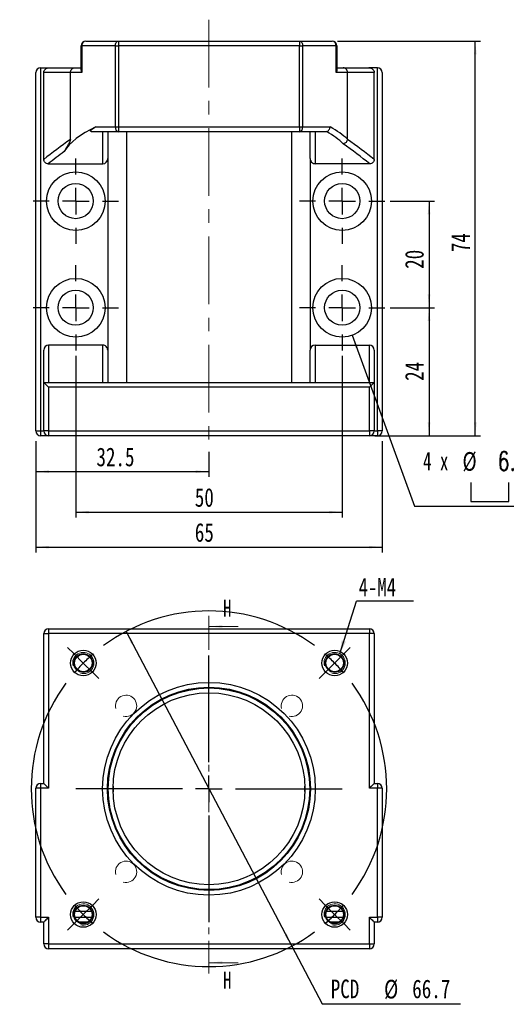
# Model space of a CAD drawing. Header units: millimetres. Extents: x 30 to 275, y 0 to 198.
# Tile 1 of 3: x 30 to 122, y 6 to 191. Entities that reach past the tile are written whole.
import ezdxf

# ---------------------------------------------------------------- set-up
doc = ezdxf.new("R2010")
doc.units = ezdxf.units.MM
doc.linetypes.add('CENTER', pattern=[10.16, 6.35, -1.27, 1.27, -1.27])
doc.linetypes.add('CENTERX2', pattern=[20.32, 12.7, -2.54, 2.54, -2.54])
doc.layers.add('FORMAT', color=7, linetype='Continuous')
doc.styles.add('SLDTEXTSTYLE0', font='TXT', dxfattribs={"width": 0.75})
doc.styles.add('SLDTEXTSTYLE1', font='TXT', dxfattribs={"width": 0.75, "bigfont": 'bigfont'})
doc.styles.add('SLDTEXTSTYLE3', font='TXT', dxfattribs={"width": 0.666667})
doc.dimstyles.new('SLDDIMSTYLE0', dxfattribs={"dimtxt": 3.5, "dimasz": 2.5, "dimexe": 0, "dimexo": 0.0625, "dimgap": 0.875, "dimtad": 0, "dimtih": 1, "dimtoh": 1, "dimdec": 1, "dimrnd": 1e-09, "dimzin": 12, "dimdsep": 46, "dimtxsty": 'SLDTEXTSTYLE0', "dimsah": 1, "dimcen": 0, "dimadec": 0, "dimazin": 3, "dimtfac": 1, "dimtdec": 1, "dimtmove": 0, "dimatfit": 3, "dimfxl": 0, "dimfrac": 2, "dimtolj": 1, "dimtzin": 12, "dimarcsym": 0})
doc.dimstyles.new('SLDDIMSTYLE1', dxfattribs={"dimtxt": 0.18, "dimasz": 2.5, "dimexe": 0, "dimexo": 0.0625, "dimgap": 0, "dimtad": 0, "dimtih": 1, "dimtoh": 1, "dimdec": 0, "dimrnd": 1e-09, "dimzin": 0, "dimdsep": 46, "dimtxsty": 'Standard', "dimsah": 1, "dimcen": 0.09, "dimadec": 0, "dimazin": 0, "dimtfac": 2.5, "dimtdec": 0, "dimtofl": 0, "dimtmove": 0, "dimatfit": 3, "dimfxl": 0, "dimfrac": 2, "dimtolj": 1, "dimtzin": 0, "dimarcsym": 0})
doc.dimstyles.new('SLDDIMSTYLE5', dxfattribs={"dimtxt": 3.5, "dimasz": 2.5, "dimexe": 0, "dimexo": 0.0625, "dimgap": 0.875, "dimtad": 1, "dimrnd": 1e-09, "dimzin": 12, "dimdsep": 46, "dimtxsty": 'SLDTEXTSTYLE0', "dimsah": 1, "dimcen": 0.09, "dimadec": 0, "dimazin": 3, "dimtfac": 1, "dimtofl": 0, "dimtmove": 0, "dimatfit": 3, "dimfxl": 0, "dimfrac": 2, "dimtolj": 1, "dimtzin": 12, "dimarcsym": 0})
doc.dimstyles.new('SLDDIMSTYLE7', dxfattribs={"dimtxt": 3.5, "dimasz": 2.5, "dimexe": 0, "dimexo": 0.0625, "dimgap": 0.875, "dimtad": 1, "dimdec": 1, "dimrnd": 1e-09, "dimzin": 12, "dimdsep": 46, "dimtxsty": 'SLDTEXTSTYLE0', "dimsah": 1, "dimcen": 0.09, "dimadec": 0, "dimazin": 3, "dimtfac": 1, "dimtdec": 1, "dimtofl": 0, "dimtmove": 0, "dimatfit": 3, "dimfxl": 0, "dimfrac": 2, "dimtolj": 1, "dimtzin": 12, "dimarcsym": 0})
doc.dimstyles.new('SLDDIMSTYLE8', dxfattribs={"dimtxt": 3.5, "dimasz": 2.5, "dimexe": 0, "dimexo": 0.0625, "dimgap": 0.875, "dimtad": 0, "dimtih": 1, "dimtoh": 1, "dimdec": 1, "dimrnd": 1e-09, "dimzin": 12, "dimdsep": 46, "dimtxsty": 'SLDTEXTSTYLE0', "dimsah": 1, "dimcen": 0, "dimadec": 0, "dimazin": 3, "dimtfac": 1, "dimtofl": 0, "dimtmove": 0, "dimatfit": 3, "dimfxl": 0, "dimfrac": 2, "dimtolj": 1, "dimtzin": 12, "dimarcsym": 0})

# ---------------------------------------------------------------- blocks, each defined once
blk = doc.blocks.new('_D')
at = {"layer": 'FORMAT', "color": 7}
for p, q in [((50.39, 76.25), (81.49, 17.25)), ((81.49, 17.25), (87.19, 6.42)), ((87.19, 6.42), (113.13, 6.42))]:
    blk.add_line(p, q, dxfattribs=at)
for points in [[(50.39, 76.25), (51.33, 73.93), (51.78, 74.16)], [(81.49, 17.25), (80.54, 19.57), (80.1, 19.34)]]:
    blk.add_solid(points, dxfattribs=at)
at = {"layer": 'FORMAT', "color": 7, "char_height": 3.5, "attachment_point": 1, "style": 'SLDTEXTSTYLE0'}
for s, insert in [('%%c', (98.8, 10.93)), ('PCD', (88.78, 10.98)), ('66.7', (104.08, 10.98))]:
    blk.add_mtext(s, dxfattribs=dict(at, insert=insert))
blk = doc.blocks.new('SW_NOTE_0')
at = {"layer": 'FORMAT', "color": 0}
blk.add_line((10.7, 0), (0, 0), dxfattribs=at)
at = {"layer": 'FORMAT', "color": 0, "insert": (0.41, 4.35), "char_height": 3.44, "attachment_point": 1, "style": 'SLDTEXTSTYLE0'}
blk.add_mtext('4-M4', dxfattribs=at)
blk = doc.blocks.new('SW_CENTERMARKSYMBOL_0')
at = {"layer": 'FORMAT', "color": 0}
for p, q in [((-48.93, 48.93), (-50.1, 50.1)), ((1.77, 48.93), (2.93, 50.1)), ((-47.16, 47.16), (-48.93, 48.93)), ((-23.58, 28.58), (-23.58, 48.58)), ((0, 47.16), (1.77, 48.93)), ((-47.16, 47.16), (-45.4, 45.4)), ((0, 47.16), (-1.77, 45.4)), ((-45.4, 45.4), (-44.23, 44.23)), ((-1.77, 45.4), (-2.93, 44.23)), ((-23.58, 23.58), (-23.58, 26.08)), ((-28.58, 23.58), (-48.58, 23.58)), ((-23.58, 23.58), (-26.08, 23.58)), ((-23.58, 23.58), (-23.58, 21.08)), ((-23.58, 23.58), (-21.08, 23.58)), ((-18.58, 23.58), (1.42, 23.58)), ((-23.58, 18.58), (-23.58, -1.42)), ((-45.4, 1.77), (-44.23, 2.93)), ((-1.77, 1.77), (-2.93, 2.93)), ((-47.16, 0), (-48.93, -1.77)), ((-47.16, 0), (-45.4, 1.77)), ((0, 0), (-1.77, 1.77)), ((0, 0), (1.77, -1.77)), ((-48.93, -1.77), (-50.1, -2.93)), ((1.77, -1.77), (2.93, -2.93))]:
    blk.add_line(p, q, dxfattribs=at)
for start, end in [(53.5901, 126.4099), (130.705, 135), (45, 49.295), (135, 139.295), (40.705, 45), (143.5901, 216.4099), (323.5901, 36.4099), (220.705, 225), (225, 229.295), (310.705, 315), (315, 319.295), (233.5901, 306.4099)]:
    blk.add_arc((-23.58, 23.58), 33.35, start, end, dxfattribs=at)
blk = doc.blocks.new('_D_6')
at = {"layer": 'FORMAT', "color": 7}
for p, q in [((99.94, 156.95), (108.23, 156.95)), ((107.23, 156.95), (107.23, 136.95)), ((99.94, 136.95), (108.23, 136.95))]:
    blk.add_line(p, q, dxfattribs=at)
for points in [[(107.23, 156.95), (106.98, 154.45), (107.48, 154.45)], [(107.23, 136.95), (107.48, 139.45), (106.98, 139.45)]]:
    blk.add_solid(points, dxfattribs=at)
at = {"layer": 'FORMAT', "color": 7, "insert": (102.72, 144.25), "char_height": 3.5, "attachment_point": 1, "rotation": 90, "style": 'SLDTEXTSTYLE0'}
blk.add_mtext('20', dxfattribs=at)
blk = doc.blocks.new('_D_7')
at = {"layer": 'FORMAT', "color": 7}
for p, q in [((33.44, 111.95), (33.44, 105.22)), ((65.94, 109.95), (65.94, 105.22)), ((33.44, 106.22), (65.94, 106.22))]:
    blk.add_line(p, q, dxfattribs=at)
for points in [[(33.44, 106.22), (35.94, 105.97), (35.94, 106.47)], [(65.94, 106.22), (63.44, 106.47), (63.44, 105.97)]]:
    blk.add_solid(points, dxfattribs=at)
at = {"layer": 'FORMAT', "color": 7, "insert": (44.82, 110.73), "char_height": 3.5, "attachment_point": 1, "style": 'SLDTEXTSTYLE0'}
blk.add_mtext('32.5', dxfattribs=at)
blk = doc.blocks.new('_D_8')
at = {"layer": 'FORMAT', "color": 7}
for p, q in [((40.94, 127.95), (40.94, 97.62)), ((90.94, 127.95), (90.94, 97.62)), ((40.94, 98.62), (90.94, 98.62))]:
    blk.add_line(p, q, dxfattribs=at)
for points in [[(40.94, 98.62), (43.44, 98.37), (43.44, 98.87)], [(90.94, 98.62), (88.44, 98.87), (88.44, 98.37)]]:
    blk.add_solid(points, dxfattribs=at)
at = {"layer": 'FORMAT', "color": 7, "insert": (63.28, 103.13), "char_height": 3.5, "attachment_point": 1, "style": 'SLDTEXTSTYLE0'}
blk.add_mtext('50', dxfattribs=at)
blk = doc.blocks.new('_D_9')
at = {"layer": 'FORMAT', "color": 7}
for p, q in [((33.44, 111.95), (33.44, 91.06)), ((98.44, 111.95), (98.44, 91.06)), ((33.44, 92.06), (98.44, 92.06))]:
    blk.add_line(p, q, dxfattribs=at)
for points in [[(33.44, 92.06), (35.94, 91.81), (35.94, 92.31)], [(98.44, 92.06), (95.94, 92.31), (95.94, 91.81)]]:
    blk.add_solid(points, dxfattribs=at)
at = {"layer": 'FORMAT', "color": 7, "insert": (63.28, 96.57), "char_height": 3.5, "attachment_point": 1, "style": 'SLDTEXTSTYLE0'}
blk.add_mtext('65', dxfattribs=at)
blk = doc.blocks.new('SW_SYMBOL_HOLE_SPOT')
at = {"layer": 'FORMAT', "color": 0}
for p, q in [((0, 875), (0, 75)), ((1600, 75), (1600, 875)), ((0, 75), (1600, 75))]:
    blk.add_line(p, q, dxfattribs=at)
blk = doc.blocks.new('_D_10')
at = {"layer": 'FORMAT'}
for p, q in [((92.82, 131.79), (104.51, 99.77)), ((104.51, 99.77), (146.5, 99.77))]:
    blk.add_line(p, q, dxfattribs=at)
blk.add_solid([(92.82, 131.79), (93.45, 129.35), (93.92, 129.52)], dxfattribs=at)
at = {"layer": 'FORMAT', "xscale": 0.004470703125, "yscale": 0.004470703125, "zscale": 0.004470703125}
blk.add_blockref('SW_SYMBOL_HOLE_SPOT', (115.06, 100.26), dxfattribs=at)
at = {"layer": 'FORMAT', "char_height": 3.5, "attachment_point": 1}
for s, insert, style in [('4 x', (106.1, 109.95), 'SLDTEXTSTYLE3'), ('%%c', (113.51, 109.89), 'SLDTEXTSTYLE0'), ('6.6 \\M+18AAE\\M+19153\\M+18AD1\\M+190FA', (120.1, 109.95), 'SLDTEXTSTYLE1'), ('%%c', (124.5, 104.28), 'SLDTEXTSTYLE0'), ('11', (131.1, 104.34), 'SLDTEXTSTYLE0')]:
    blk.add_mtext(s, dxfattribs=dict(at, insert=insert, style=style))
blk = doc.blocks.new('_D_11')
at = {"layer": 'FORMAT', "color": 7}
for p, q in [((99.94, 136.95), (108.23, 136.95)), ((107.23, 136.95), (107.23, 112.95)), ((97.04, 112.95), (108.23, 112.95))]:
    blk.add_line(p, q, dxfattribs=at)
for points in [[(107.23, 136.95), (106.98, 134.45), (107.48, 134.45)], [(107.23, 112.95), (107.48, 115.45), (106.98, 115.45)]]:
    blk.add_solid(points, dxfattribs=at)
at = {"layer": 'FORMAT', "color": 7, "insert": (102.72, 123.24), "char_height": 3.5, "attachment_point": 1, "rotation": 90, "style": 'SLDTEXTSTYLE0'}
blk.add_mtext('24', dxfattribs=at)
blk = doc.blocks.new('_D_12')
at = {"layer": 'FORMAT', "color": 7}
for p, q in [((90.04, 186.95), (116.91, 186.95)), ((115.91, 112.95), (115.91, 186.95)), ((97.04, 112.95), (116.91, 112.95))]:
    blk.add_line(p, q, dxfattribs=at)
for points in [[(115.91, 186.95), (115.66, 184.45), (116.16, 184.45)], [(115.91, 112.95), (116.16, 115.45), (115.66, 115.45)]]:
    blk.add_solid(points, dxfattribs=at)
at = {"layer": 'FORMAT', "color": 7, "insert": (111.4, 147.37), "char_height": 3.5, "attachment_point": 1, "rotation": 90, "style": 'SLDTEXTSTYLE0'}
blk.add_mtext('74', dxfattribs=at)
blk = doc.blocks.new('SW_CENTERMARKSYMBOL_1')
at = {"layer": 'FORMAT', "color": 0}
for p, q in [((0, 5), (0, 8)), ((0, 0), (0, 2.5)), ((-5, 0), (-8, 0)), ((0, 0), (-2.5, 0)), ((0, 0), (0, -2.5)), ((0, 0), (2.5, 0)), ((5, 0), (8, 0)), ((0, -5), (0, -8))]:
    blk.add_line(p, q, dxfattribs=at)
blk = doc.blocks.new('SW_CENTERMARKSYMBOL_2')
at = {"layer": 'FORMAT', "color": 0}
for p, q in [((0, 5), (0, 8)), ((0, 0), (0, 2.5)), ((-5, 0), (-8, 0)), ((0, 0), (-2.5, 0)), ((0, 0), (0, -2.5)), ((0, 0), (2.5, 0)), ((5, 0), (8, 0)), ((0, -5), (0, -8))]:
    blk.add_line(p, q, dxfattribs=at)
blk = doc.blocks.new('SW_CENTERMARKSYMBOL_3')
at = {"layer": 'FORMAT', "color": 0}
for p, q in [((0, 5), (0, 8)), ((0, 0), (0, 2.5)), ((-5, 0), (-8, 0)), ((0, 0), (-2.5, 0)), ((0, 0), (0, -2.5)), ((0, 0), (2.5, 0)), ((5, 0), (8, 0)), ((0, -5), (0, -8))]:
    blk.add_line(p, q, dxfattribs=at)
blk = doc.blocks.new('SW_CENTERMARKSYMBOL_4')
at = {"layer": 'FORMAT', "color": 0}
for p, q in [((0, 5), (0, 8)), ((0, 0), (0, 2.5)), ((-5, 0), (-8, 0)), ((0, 0), (-2.5, 0)), ((0, 0), (0, -2.5)), ((0, 0), (2.5, 0)), ((5, 0), (8, 0)), ((0, -5), (0, -8))]:
    blk.add_line(p, q, dxfattribs=at)

msp = doc.modelspace()

# ---------------------------------------------------------------- linework, layer by layer
at = {"color": 7, "linetype": 'Continuous', "lineweight": 25}
for p, q in [((42.838, 186.954), (48.932, 186.954)), ((48.932, 186.954), (48.932, 186.054)), ((48.932, 186.954), (82.944, 186.954)), ((82.944, 186.954), (82.944, 186.054)), ((82.944, 186.954), (89.038, 186.954)), ((41.938, 186.054), (42.071, 186.054)), ((41.938, 181.518), (41.938, 186.054)), ((48.367, 186.054), (42.071, 186.054)), ((42.071, 186.054), (42.071, 181.054)), ((48.367, 170.854), (48.367, 186.054)), ((48.367, 186.054), (48.932, 186.054)), ((48.932, 186.054), (48.932, 170.854)), ((82.944, 186.054), (48.932, 186.054)), ((82.944, 170.854), (82.944, 186.054)), ((82.944, 186.054), (83.509, 186.054)), ((83.509, 186.054), (83.509, 170.854)), ((89.805, 186.054), (83.509, 186.054)), ((89.805, 181.054), (89.805, 186.054)), ((89.805, 186.054), (89.938, 186.054)), ((89.938, 186.054), (89.938, 181.518)), ((33.438, 113.854), (33.438, 181.054)), ((34.338, 181.954), (34.338, 113.854)), ((34.338, 181.954), (35.947, 181.954)), ((39.938, 181.054), (34.938, 181.054)), ((34.938, 164.761), (34.938, 181.054)), ((35.947, 181.954), (40.752, 181.954)), ((39.938, 168.505), (39.938, 181.054)), ((42.071, 181.054), (39.938, 181.054)), ((40.752, 181.954), (41.938, 181.954)), ((91.938, 181.054), (89.805, 181.054)), ((89.938, 181.954), (91.124, 181.954)), ((91.124, 181.954), (95.929, 181.954)), ((91.938, 168.547), (91.938, 181.054)), ((96.938, 181.054), (91.938, 181.054)), ((97.538, 181.954), (95.929, 181.954)), ((96.938, 164.761), (96.938, 181.054)), ((97.538, 113.854), (97.538, 181.954)), ((98.438, 181.054), (98.438, 113.854)), ((48.932, 169.954), (44.065, 169.954)), ((44.703, 170.854), (48.367, 170.854)), ((46.038, 163.954), (46.038, 169.954)), ((46.938, 169.954), (46.938, 164.924)), ((48.367, 170.854), (48.932, 170.854)), ((48.932, 170.854), (82.944, 170.854)), ((48.932, 170.854), (48.932, 169.954)), ((82.944, 169.954), (48.932, 169.954)), ((50.438, 169.954), (50.438, 122.954)), ((81.438, 169.954), (81.438, 122.954)), ((82.944, 170.854), (83.509, 170.854)), ((82.944, 170.854), (82.944, 169.954)), ((87.811, 169.954), (82.944, 169.954)), ((83.509, 170.854), (88.667, 170.854)), ((84.938, 164.924), (84.938, 169.954)), ((85.838, 169.954), (85.838, 163.954)), ((46.938, 164.924), (46.938, 128.995)), ((84.938, 164.924), (84.938, 128.995)), ((35.777, 163.954), (46.038, 163.954)), ((96.098, 163.954), (85.838, 163.954)), ((35.838, 129.954), (35.838, 122.954)), ((46.038, 129.954), (35.838, 129.954)), ((46.038, 122.954), (46.038, 129.954)), ((85.838, 129.954), (85.838, 122.954)), ((85.838, 129.954), (96.038, 129.954)), ((96.038, 122.954), (96.038, 129.954)), ((34.938, 122.954), (34.938, 128.995)), ((46.938, 128.995), (46.938, 122.954)), ((84.938, 122.954), (84.938, 128.995)), ((96.938, 128.995), (96.938, 122.954)), ((34.938, 122.954), (96.938, 122.954)), ((34.938, 113.854), (34.938, 122.954)), ((96.038, 122.054), (35.838, 122.054)), ((35.838, 122.054), (35.838, 113.854)), ((96.038, 113.854), (96.038, 122.054)), ((96.938, 122.954), (96.938, 113.854)), ((33.438, 113.854), (34.338, 113.854)), ((34.338, 113.854), (34.938, 113.854)), ((34.338, 113.854), (34.338, 112.954)), ((35.838, 112.954), (34.338, 112.954)), ((35.838, 113.854), (34.938, 113.854)), ((35.838, 113.854), (96.038, 113.854)), ((35.838, 113.854), (35.838, 112.954)), ((96.038, 112.954), (35.838, 112.954)), ((96.938, 113.854), (96.038, 113.854)), ((96.038, 113.854), (96.038, 112.954)), ((97.538, 112.954), (96.038, 112.954)), ((96.938, 113.854), (97.538, 113.854)), ((98.438, 113.854), (97.538, 113.854)), ((97.538, 113.854), (97.538, 112.954)), ((34.938, 47.75), (34.938, 75.85)), ((34.938, 75.85), (35.838, 75.85)), ((35.838, 76.75), (96.038, 76.75)), ((35.838, 76.75), (35.838, 75.85)), ((35.838, 75.85), (35.838, 46.85)), ((96.038, 75.85), (35.838, 75.85)), ((96.038, 76.75), (96.038, 75.85)), ((96.038, 46.85), (96.038, 75.85)), ((96.938, 75.85), (96.038, 75.85)), ((96.938, 75.85), (96.938, 47.75)), ((33.438, 22.65), (33.438, 46.85)), ((34.338, 46.85), (33.438, 46.85)), ((34.338, 47.75), (34.938, 47.75)), ((34.338, 47.75), (34.338, 46.85)), ((34.338, 46.85), (34.338, 22.65)), ((35.838, 46.85), (34.338, 46.85)), ((83.922, 46.269), (83.931, 47.263)), ((97.538, 46.85), (96.038, 46.85)), ((96.938, 47.75), (97.538, 47.75)), ((97.538, 47.75), (97.538, 46.85)), ((98.438, 46.85), (97.538, 46.85)), ((97.538, 22.65), (97.538, 46.85)), ((98.438, 46.85), (98.438, 22.65)), ((49.667, 39.078), (50.03, 38.327)), ((81.846, 38.327), (81.99, 38.621)), ((34.338, 22.65), (33.438, 22.65)), ((34.338, 22.65), (35.838, 22.65)), ((34.338, 22.65), (34.338, 21.75)), ((35.838, 22.65), (35.838, 17.65)), ((96.038, 22.65), (97.538, 22.65)), ((96.038, 17.65), (96.038, 22.65)), ((97.538, 22.65), (97.538, 21.75)), ((98.438, 22.65), (97.538, 22.65)), ((34.938, 21.75), (34.338, 21.75)), ((34.938, 17.65), (34.938, 21.75)), ((43.2, 21.75), (41.512, 21.75)), ((90.364, 21.75), (88.676, 21.75)), ((97.538, 21.75), (96.938, 21.75)), ((96.938, 21.75), (96.938, 17.65)), ((35.838, 17.65), (34.938, 17.65)), ((35.838, 17.65), (96.038, 17.65)), ((35.838, 17.65), (35.838, 16.75)), ((96.038, 16.75), (35.838, 16.75)), ((96.038, 17.65), (96.938, 17.65)), ((96.038, 17.65), (96.038, 16.75))]:
    msp.add_line(p, q, dxfattribs=at)
at = {"color": 7, "linetype": 'CENTER', "lineweight": 18}
msp.add_line((65.938, 79.177), (65.938, 12.141), dxfattribs=at)
at = {"color": 7, "linetype": 'Continuous', "lineweight": 18}
for p, q in [((71.438, 77.177), (65.938, 77.177)), ((71.438, 14.141), (65.938, 14.141))]:
    msp.add_line(p, q, dxfattribs=at)
at = {"color": 8, "linetype": 'Continuous', "lineweight": 25}
for p, q in [((40.789, 22.65), (43.923, 22.65)), ((87.953, 22.65), (91.087, 22.65))]:
    msp.add_line(p, q, dxfattribs=at)
at = {"color": 7, "linetype": 'Continuous', "lineweight": 25, "flags": 128}
for points in [[(48.367, 186.054), (48.378, 186.23), (48.41, 186.399), (48.462, 186.554), (48.533, 186.691), (48.618, 186.803), (48.716, 186.886), (48.822, 186.937), (48.932, 186.954)], [(82.944, 186.954), (83.054, 186.937), (83.16, 186.886), (83.258, 186.803), (83.343, 186.691), (83.413, 186.554), (83.466, 186.399), (83.498, 186.23), (83.509, 186.054)], [(48.367, 170.854), (48.378, 170.679), (48.41, 170.51), (48.462, 170.354), (48.533, 170.218), (48.618, 170.106), (48.716, 170.023), (48.822, 169.972), (48.932, 169.954)], [(82.944, 169.954), (83.054, 169.972), (83.16, 170.023), (83.258, 170.106), (83.343, 170.218), (83.413, 170.354), (83.466, 170.51), (83.498, 170.679), (83.509, 170.854)], [(34.938, 122.954), (34.955, 122.937), (35.006, 122.886), (35.09, 122.803), (35.202, 122.691), (35.338, 122.554), (35.494, 122.399), (35.662, 122.23), (35.838, 122.054)], [(96.938, 122.954), (96.924, 122.941), (96.884, 122.9), (96.817, 122.834), (96.727, 122.744), (96.616, 122.633), (96.488, 122.504), (96.346, 122.362), (96.194, 122.211), (96.038, 122.054)], [(34.938, 47.75), (34.955, 47.733), (35.006, 47.681), (35.09, 47.598), (35.202, 47.486), (35.338, 47.35), (35.494, 47.194), (35.662, 47.026), (35.838, 46.85)], [(96.938, 47.75), (96.921, 47.733), (96.869, 47.681), (96.786, 47.598), (96.674, 47.486), (96.538, 47.35), (96.382, 47.194), (96.214, 47.026), (96.038, 46.85)], [(35.838, 22.65), (35.662, 22.474), (35.494, 22.306), (35.338, 22.15), (35.202, 22.014), (35.09, 21.902), (35.006, 21.818), (34.955, 21.767), (34.938, 21.75)], [(96.038, 22.65), (96.214, 22.474), (96.382, 22.306), (96.538, 22.15), (96.674, 22.014), (96.786, 21.902), (96.869, 21.818), (96.921, 21.767), (96.938, 21.75)]]:
    msp.add_lwpolyline(points, dxfattribs=at)
at = {"color": 7, "linetype": 'Continuous', "lineweight": 25}
for centre, radius in [((40.938, 156.954), 5.5), ((90.938, 156.954), 5.5), ((40.938, 156.954), 3.3), ((90.938, 156.954), 3.3), ((40.938, 136.954), 5.5), ((90.938, 136.954), 5.5), ((40.938, 136.954), 3.3), ((90.938, 136.954), 3.3), ((42.356, 70.332), 2.398), ((42.356, 70.332), 1.761), ((89.52, 70.332), 2.398), ((89.52, 70.332), 1.761), ((42.356, 70.332), 1.65), ((89.52, 70.332), 1.65), ((65.938, 46.75), 19.95), ((65.938, 46.75), 19.05), ((65.938, 46.75), 18.9), ((65.938, 46.75), 18), ((42.356, 23.168), 2.398), ((42.356, 23.168), 1.761), ((42.356, 23.168), 1.65), ((89.52, 23.168), 2.398), ((89.52, 23.168), 1.761), ((89.52, 23.168), 1.65)]:
    msp.add_circle(centre, radius, dxfattribs=at)
for centre, radius, start, end in [((42.838, 186.054), 0.9, 90, 180), ((42.91, 186.116), 0.842, 94.91929, 184.19231), ((88.966, 186.116), 0.842, 355.80769, 85.08071), ((89.038, 186.054), 0.9, 0, 90), ((34.338, 181.054), 0.9, 90, 180), ((97.538, 181.054), 0.9, 0, 90), ((34.338, 113.854), 0.9, 180, 270), ((35.838, 113.854), 0.9, 180, 270), ((96.038, 113.854), 0.9, 270, 0), ((97.538, 113.854), 0.9, 270, 0), ((35.838, 75.85), 0.9, 90, 180), ((96.038, 75.85), 0.9, 0, 90), ((34.338, 46.85), 0.9, 90, 180), ((97.538, 46.85), 0.9, 0, 90), ((34.338, 22.65), 0.9, 180, 270), ((97.538, 22.65), 0.9, 270, 0), ((35.838, 17.65), 0.9, 180, 270), ((96.038, 17.65), 0.9, 270, 0)]:
    msp.add_arc(centre, radius, start, end, dxfattribs=at)
at = {"color": 7, "linetype": 'Continuous', "lineweight": 18}
for centre in [(42.356, 70.332), (89.52, 70.332), (50.382, 62.306), (81.494, 62.306), (50.382, 31.194), (81.494, 31.194), (42.356, 23.168), (89.52, 23.168)]:
    msp.add_arc(centre, 2, 255, 195, dxfattribs=at)
at = {"color": 7, "linetype": 'Continuous', "lineweight": 25}
for centre, major_axis, ratio, start_param, end_param in [((65.938, 163.554), (28, 0), 0.4, 2.431656, 2.9001903), ((65.938, 163.688), (27.1, 0), 0.4, 0.3781014, 0.6187889), ((65.938, 164.524), (28, 0), 0.3871429, 0.3802512, 0.6236601), ((258.066, 119.822), (250, 0), 0.39856, 2.6311185, 2.6736828), ((-126.19, 119.822), (250, 0), 0.39856, 0.4679098, 0.5105012), ((258.066, 118.986), (249.1, 0), 0.4, 2.647575, 2.6733604), ((-126.19, 118.986), (249.1, 0), 0.4, 0.4682322, 0.5107114), ((46.038, 164.924), (0, -0.969), 0.9284767, 0, 1.5707963), ((85.838, 164.924), (0, 0.969), 0.9284767, 1.5707963, 3.1415927), ((35.838, 128.995), (0, -0.959), 0.9383431, 3.1415927, 4.712389), ((46.038, 128.995), (0, -0.959), 0.9383431, 1.5707963, 3.1415927), ((85.838, 128.995), (0, 0.959), 0.9383431, 0, 1.5707963), ((96.038, 128.995), (0, 0.959), 0.9383431, 4.712389, 6.2831853)]:
    msp.add_ellipse(centre, major_axis=major_axis, ratio=ratio, start_param=start_param, end_param=end_param, dxfattribs=at)
for points, knots in [([(34.938, 181.054), (34.938, 181.181), (34.968, 181.305), (35.078, 181.528), (35.159, 181.628), (35.349, 181.789), (35.46, 181.851), (35.697, 181.934), (35.821, 181.954), (35.947, 181.954)], [0, 0, 0, 0, 0.25, 0.25, 0.5, 0.5, 0.75, 0.75, 1, 1, 1, 1]), ([(39.938, 181.054), (39.938, 181.173), (39.959, 181.29), (40.041, 181.508), (40.101, 181.608), (40.252, 181.774), (40.342, 181.841), (40.538, 181.931), (40.646, 181.954), (40.752, 181.954)], [0, 0, 0, 0, 0.25, 0.25, 0.5, 0.5, 0.75, 0.75, 1, 1, 1, 1]), ([(41.938, 181.518), (41.938, 181.445), (41.95, 181.369), (41.995, 181.214), (42.029, 181.133), (42.071, 181.054)], [0, 0, 0, 0, 0.5, 0.5, 1, 1, 1, 1]), ([(89.938, 181.518), (89.938, 181.445), (89.926, 181.369), (89.881, 181.214), (89.847, 181.133), (89.805, 181.054)], [0, 0, 0, 0, 0.5, 0.5, 1, 1, 1, 1]), ([(91.938, 181.054), (91.938, 181.173), (91.917, 181.29), (91.835, 181.508), (91.774, 181.608), (91.624, 181.774), (91.534, 181.841), (91.338, 181.931), (91.23, 181.954), (91.124, 181.954)], [0, 0, 0, 0, 0.25, 0.25, 0.5, 0.5, 0.75, 0.75, 1, 1, 1, 1]), ([(95.929, 181.954), (96.055, 181.954), (96.178, 181.934), (96.416, 181.851), (96.525, 181.79), (96.718, 181.628), (96.797, 181.53), (96.908, 181.304), (96.938, 181.181), (96.938, 181.054)], [0, 0, 0, 0, 0.25, 0.25, 0.5, 0.5, 0.75, 0.75, 1, 1, 1, 1]), ([(44.065, 169.954), (44.004, 169.954), (43.942, 169.959), (43.837, 169.98), (43.795, 169.999), (43.743, 170.039), (43.731, 170.062), (43.721, 170.107), (43.724, 170.129), (43.744, 170.196), (43.773, 170.239), (43.846, 170.324), (43.891, 170.366), (44.039, 170.487), (44.156, 170.564), (44.413, 170.713), (44.553, 170.785), (44.703, 170.854)], [0, 0, 0, 0, 0.0625, 0.0625, 0.125, 0.125, 0.1875, 0.1875, 0.25, 0.25, 0.375, 0.375, 0.5, 0.5, 0.75, 0.75, 1, 1, 1, 1]), ([(88.013, 169.976), (88.181, 170.021), (88.337, 170.133), (88.514, 170.373), (88.562, 170.461), (88.635, 170.653), (88.658, 170.754), (88.667, 170.854)], [0, 0, 0, 0, 0.5, 0.5, 0.75, 0.75, 1, 1, 1, 1]), ([(39.938, 168.505), (39.938, 168.456), (39.929, 168.412), (39.909, 168.332), (39.898, 168.296), (39.861, 168.193), (39.835, 168.132), (39.754, 167.956), (39.698, 167.85), (39.532, 167.545), (39.424, 167.359), (39.111, 166.827), (38.92, 166.508), (38.75, 166.232)], [0, 0, 0, 0, 0.03125, 0.03125, 0.0625, 0.0625, 0.125, 0.125, 0.25, 0.25, 0.5, 0.5, 1, 1, 1, 1]), ([(91.935, 168.507), (91.9, 168.309), (91.798, 168.118), (91.577, 167.895), (91.494, 167.833), (91.314, 167.738), (91.219, 167.705), (91.124, 167.69)], [0, 0, 0, 0, 0.5, 0.5, 0.75, 0.75, 1, 1, 1, 1]), ([(35.777, 163.954), (35.668, 163.954), (35.561, 163.972), (35.356, 164.046), (35.262, 164.102), (35.103, 164.251), (35.041, 164.343), (34.958, 164.543), (34.938, 164.652), (34.938, 164.761)], [0, 0, 0, 0, 0.25, 0.25, 0.5, 0.5, 0.75, 0.75, 1, 1, 1, 1]), ([(96.938, 164.761), (96.938, 164.652), (96.918, 164.544), (96.836, 164.343), (96.773, 164.252), (96.616, 164.104), (96.52, 164.046), (96.317, 163.972), (96.208, 163.954), (96.098, 163.954)], [0, 0, 0, 0, 0.25, 0.25, 0.5, 0.5, 0.75, 0.75, 1, 1, 1, 1]), ([(47.945, 47.263), (47.936, 46.908), (47.926, 46.542), (47.948, 46.179), (47.948, 46.168)], [0, 0, 0, 0, 0.9707202, 1, 1, 1, 1]), ([(43.9, 23.75), (43.654, 23.75), (43.407, 23.75), (43.026, 23.75), (42.897, 23.75), (42.631, 23.75), (42.49, 23.75), (42.211, 23.75), (42.07, 23.75), (41.807, 23.75), (41.679, 23.75), (41.302, 23.75), (41.056, 23.75), (40.812, 23.75)], [0, 0, 0, 0, 0.25, 0.25, 0.375, 0.375, 0.5, 0.5, 0.625, 0.625, 0.75, 0.75, 1, 1, 1, 1]), ([(91.064, 23.75), (90.818, 23.75), (90.571, 23.75), (90.19, 23.75), (90.061, 23.75), (89.795, 23.75), (89.654, 23.75), (89.375, 23.75), (89.234, 23.75), (88.971, 23.75), (88.843, 23.75), (88.466, 23.75), (88.22, 23.75), (87.976, 23.75)], [0, 0, 0, 0, 0.25, 0.25, 0.375, 0.375, 0.5, 0.5, 0.625, 0.625, 0.75, 0.75, 1, 1, 1, 1])]:
    msp.add_open_spline(points, degree=3, knots=knots, dxfattribs=at)
for points in [[(88.013, 169.976), (87.954, 169.96), (87.882, 169.954), (87.811, 169.954)], [(91.938, 168.547), (91.938, 168.534), (91.937, 168.52), (91.935, 168.507)]]:
    msp.add_open_spline(points, degree=3, dxfattribs=at)
at = {"color": 7, "linetype": 'Continuous', "lineweight": 18}
for points in [[(65.938, 77.177), (68.438, 76.927), (68.438, 77.427)], [(65.938, 14.141), (68.438, 13.891), (68.438, 14.391)]]:
    msp.add_solid(points, dxfattribs=at)
at = {"layer": 'FORMAT', "color": 7, "linetype": 'CENTERX2', "lineweight": 18}
msp.add_line((65.938, 190.967), (65.938, 111.854), dxfattribs=at)

# ---------------------------------------------------------------- block references
at = {"layer": 'FORMAT', "color": 7}
for name, p in [('SW_CENTERMARKSYMBOL_4', (40.938, 156.954)), ('SW_CENTERMARKSYMBOL_1', (90.938, 156.954)), ('SW_CENTERMARKSYMBOL_3', (40.938, 136.954)), ('SW_CENTERMARKSYMBOL_2', (90.938, 136.954)), ('SW_NOTE_0', (93.611, 81.952)), ('SW_CENTERMARKSYMBOL_0', (89.52, 23.168))]:
    msp.add_blockref(name, p, dxfattribs=at)

# ---------------------------------------------------------------- texts
at = {"color": 7, "linetype": 'Continuous', "char_height": 3.175, "attachment_point": 1, "style": 'SLDTEXTSTYLE0'}
for insert in [(68.547, 82.22), (68.547, 12.462)]:
    msp.add_mtext('H', dxfattribs=dict(at, insert=insert))

# ---------------------------------------------------------------- dimensions: what is measured, and where the dimension line sits
at = {"layer": 'FORMAT', "color": 7}
for base, p1, p2, picture, middle in [((115.91, 186.954), (96.038, 112.954), (89.038, 186.954), '_D_12', (115.91, 149.954)), ((107.234, 136.954), (98.938, 156.954), (98.938, 136.954), '_D_6', (107.234, 146.837)), ((107.234, 112.954), (98.938, 136.954), (96.038, 112.954), '_D_11', (107.234, 125.826))]:
    dim = msp.add_linear_dim(base=base, p1=p1, p2=p2, angle=90, dimstyle='SLDDIMSTYLE5', dxfattribs=at)
    dim.commit()
    dim.dimension.update_dxf_attribs({"geometry": picture, "text_midpoint": middle, "dimtype": 160})
at = {"layer": 'FORMAT'}
dim = msp.add_diameter_dim_2p(p1=(89.052, 142.121), p2=(92.823, 131.788), text='4 x <> 完全貫穿\\P{\\fGDT;v}%%c 11 \\P', dimstyle='SLDDIMSTYLE8', dxfattribs=at)
dim.commit()
dim.dimension.update_dxf_attribs({"geometry": '_D_10', "text_midpoint": (126.3, 105.381), "dimtype": 163})
at = {"layer": 'FORMAT', "color": 7}
for base, p1, p2, dimstyle, picture, middle in [((90.938, 98.616), (40.938, 128.954), (90.938, 128.954), 'SLDDIMSTYLE5', '_D_8', (65.863, 98.616)), ((65.938, 106.218), (33.438, 112.954), (65.938, 110.954), 'SLDDIMSTYLE7', '_D_7', (49.341, 106.218)), ((98.438, 92.06), (33.438, 112.954), (98.438, 112.954), 'SLDDIMSTYLE5', '_D_9', (65.863, 92.06))]:
    dim = msp.add_linear_dim(base=base, p1=p1, p2=p2, dimstyle=dimstyle, dxfattribs=at)
    dim.commit()
    dim.dimension.update_dxf_attribs({"geometry": picture, "text_midpoint": middle, "dimtype": 160})
dim = msp.add_diameter_dim_2p(p1=(81.486, 17.246), p2=(50.39, 76.254), text='PCD<>', dimstyle='SLDDIMSTYLE0', dxfattribs=at)
dim.commit()
dim.dimension.update_dxf_attribs({"geometry": '_D', "text_midpoint": (100.958, 9.221), "dimtype": 163})

# ---------------------------------------------------------------- leaders
msp.add_leader([(90.479, 72.082), (93.611, 81.952)], dimstyle='SLDDIMSTYLE1', dxfattribs=at)

doc.saveas('drawing.dxf')
